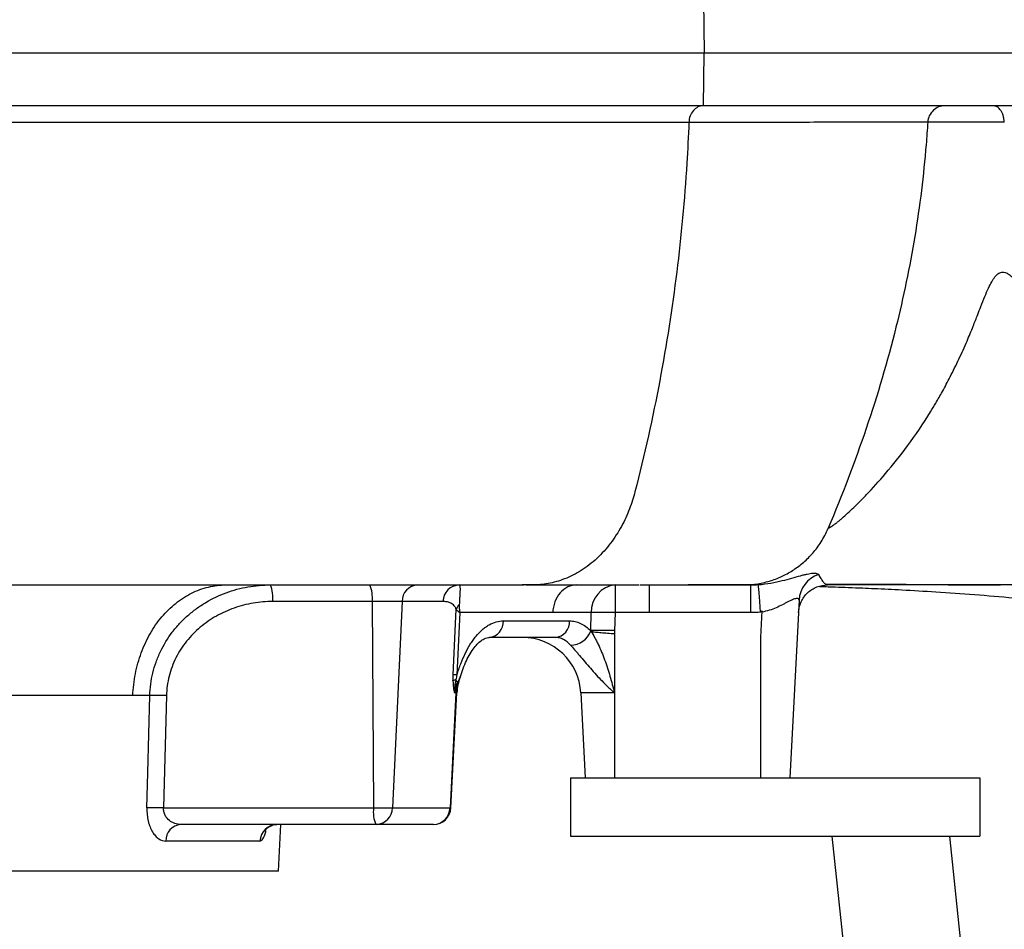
# Model space of a CAD drawing. Header units: millimetres. Extents: x 1685 to 3139, y 857 to 4238.
# Tile 5 of 12: x 2430 to 2767, y 1205 to 1517. Entities that reach past the tile are written whole.
import ezdxf

# ---------------------------------------------------------------- set-up
doc = ezdxf.new("R2010")
doc.units = ezdxf.units.MM
doc.header["$LTSCALE"] = 2

msp = doc.modelspace()

# ---------------------------------------------------------------- linework, layer by layer
at = {"color": 7, "linetype": 'Continuous', "lineweight": 25}
for p, q in [((2664.21, 1523.17), (2664.44, 1505.17)), ((2664.44, 1505.17), (2196.13, 1505.17)), ((2664.21, 1487.17), (2664.44, 1505.17)), ((3002.69, 1505.17), (2664.44, 1505.17)), ((2664.21, 1487.17), (2196.15, 1487.17)), ((3002.73, 1487.17), (2664.21, 1487.17)), ((2767.15, 1481.54), (2740.93, 1481.54)), ((2767.15, 1481.52), (2767.15, 1481.54)), ((2605.79, 1323.17), (2602.12, 1323.17)), ((2633.96, 1323.17), (2633.96, 1313.7)), ((2642.47, 1323.17), (2677.73, 1323.17)), ((2706.68, 1323.17), (2706.68, 1323.17)), ((2696.92, 1317.95), (2693.73, 1257.17)), ((2550.8, 1317.49), (2551.29, 1246.86)), ((2561.02, 1317.49), (2557.72, 1246.86)), ((2684.21, 1314.31), (2683.73, 1305.17)), ((2580.81, 1313.7), (2579.8, 1292.37)), ((2595.72, 1310.86), (2618.37, 1310.86)), ((2625.78, 1313.7), (2612.61, 1313.7)), ((2625.61, 1307.51), (2625.78, 1313.7)), ((2633.96, 1313.7), (2633.79, 1307.51)), ((2645.77, 1313.7), (2633.96, 1313.7)), ((2613.46, 1305.17), (2590.81, 1305.17)), ((2633.73, 1306.5), (2633.73, 1286.22)), ((2683.73, 1305.17), (2683.73, 1257.17)), ((2480.39, 1285.27), (2479.44, 1246.86)), ((2579.42, 1286.22), (2577.46, 1246.86)), ((2577.77, 1246.86), (2579.83, 1286.22)), ((2579.42, 1286.22), (2578.97, 1286.22)), ((2633.73, 1286.22), (2622.21, 1286.22)), ((2622.21, 1286.22), (2623.73, 1257.17)), ((2633.73, 1286.22), (2633.73, 1257.17)), ((2618.73, 1257.17), (2618.73, 1237.17)), ((2618.73, 1257.17), (2758.73, 1257.17)), ((2758.73, 1257.17), (2758.73, 1237.17)), ((2479.44, 1246.86), (2551.29, 1246.86)), ((2551.29, 1246.86), (2557.72, 1246.86)), ((2557.72, 1246.86), (2577.46, 1246.86)), ((2552.07, 1241.17), (2485.28, 1241.17)), ((2518.73, 1225.17), (2519.57, 1241.17)), ((2552.38, 1241.17), (2552.07, 1241.17)), ((2571.76, 1241.17), (2552.38, 1241.17)), ((2571.77, 1241.17), (2571.76, 1241.17)), ((2618.73, 1237.17), (2758.73, 1237.17)), ((2708.17, 1237.17), (2744.75, 889.17)), ((2748.39, 1237.17), (2784.97, 889.17)), ((2512.38, 1235.49), (2480.19, 1235.49)), ((2518.73, 1225.17), (2298.73, 1225.17))]:
    msp.add_line(p, q, dxfattribs=at)
at = {"color": 8, "linetype": 'Continuous', "lineweight": 25}
for p, q in [((2579.83, 1286.22), (2579.42, 1286.22)), ((2577.46, 1246.86), (2577.77, 1246.86))]:
    msp.add_line(p, q, dxfattribs=at)
at = {"color": 7, "linetype": 'Continuous', "lineweight": 25, "flags": 128}
for points in [[(2515.98, 1323.17), (2527.88, 1323.17), (2550.02, 1323.17)], [(2580.62, 1323.17), (2592.09, 1323.17), (2602.76, 1323.17)], [(2645.77, 1323.17), (2665.77, 1323.17), (2680.43, 1323.17)], [(2680.42, 1323.17), (2663.73, 1323.17), (2658.91, 1323.17)], [(2683.73, 1313.82), (2683.6, 1315.68), (2683.47, 1317.45), (2683.35, 1319.08), (2683.24, 1320.5), (2683.15, 1321.67), (2683.08, 1322.53), (2683.03, 1323.07), (2683.01, 1323.27)], [(2550.8, 1317.49), (2538.9, 1317.49), (2516.77, 1317.49)], [(2578.53, 1292.37), (2579.47, 1312.34), (2579.59, 1314.8)], [(2612.61, 1313.7), (2601.14, 1313.7), (2580.81, 1313.7)], [(2680.42, 1313.7), (2660.42, 1313.7), (2645.77, 1313.7)], [(2473.72, 1246.86), (2474.03, 1258.84), (2474.69, 1285.27)]]:
    msp.add_lwpolyline(points, dxfattribs=at)
at = {"color": 7, "linetype": 'Continuous', "lineweight": 25}
for centre, radius, start, end in [((2706.79, 1317.4), 9.89, 109.1583, 176.841), ((2505.48, 1318.83), 11.37, 353.2086, 22.4547), ((2539.51, 1318.83), 11.37, 353.2086, 22.4547), ((2566.69, 1317.52), 5.66, 93.2435, 180.3191), ((2580.82, 1317.39), 5.78, 91.9171, 179.0525), ((2634.89, 1314.1), 9.12, 95.8748, 182.5233), ((2584.14, 1313.12), 4.86, 136.5199, 159.75), ((2590.25, 1310.62), 5.47, 275.8748, 2.5233), ((2612.9, 1310.62), 5.47, 275.8748, 2.5233), ((2629.87, 1190.8), 122.97, 88.0939, 91.9061), ((2629.7, 1184.61), 122.97, 88.0939, 91.9061), ((2602.24, 1285.17), 20, 3, 90), ((2618.73, 1309.89), 7.31, 269.5363, 340.4826), ((2580.88, 1285.48), 5.43, 105.1919, 116.324), ((2579.16, 1254.6), 37.78, 89.0317, 90.9683), ((2577.1, 1288.91), 2.97, 18.5093, 37.5427), ((2599.8, 1285.17), 20, 161.1155, 177), ((2600.36, 1285.18), 20.97, 167.1236, 177.1535), ((2477.54, 1211.23), 74.09, 87.7957, 92.2043), ((2476.58, 1173.15), 73.76, 87.7798, 92.2202), ((2562.57, 1245.51), 11.37, 173.2086, 202.4547), ((2552.06, 1246.83), 5.66, 273.2435, 0.3191), ((2571.62, 1247.01), 5.84, 271.3886, 358.5146), ((2571.77, 1247.17), 6, 270, 357), ((2485.73, 1235.64), 5.55, 94.707, 181.5916), ((2518.29, 1235.26), 5.91, 90.7252, 177.8101)]:
    msp.add_arc(centre, radius, start, end, dxfattribs=at)
for points, knots in [([(2664.17, 1487.17), (2663.53, 1487.17), (2662.9, 1487.03), (2661.73, 1486.46), (2661.19, 1486.04), (2660.28, 1484.99), (2659.9, 1484.36), (2659.38, 1482.98), (2659.23, 1482.22), (2659.2, 1481.46)], [0, 0, 0, 0, 0.25, 0.25, 0.5, 0.5, 0.75, 0.75, 1, 1, 1, 1]), ([(2746.88, 1487.17), (2746.13, 1487.17), (2745.38, 1487.03), (2743.99, 1486.47), (2743.35, 1486.06), (2742.26, 1485.03), (2741.81, 1484.41), (2741.17, 1483.04), (2740.98, 1482.3), (2740.93, 1481.54)], [0, 0, 0, 0, 0.25, 0.25, 0.5, 0.5, 0.75, 0.75, 1, 1, 1, 1]), ([(2767.15, 1481.54), (2767.14, 1481.93), (2767.1, 1482.3), (2766.98, 1483.03), (2766.89, 1483.4), (2766.69, 1484.08), (2766.56, 1484.41), (2766.28, 1485.02), (2766.12, 1485.31), (2765.77, 1485.82), (2765.58, 1486.05), (2765.18, 1486.45), (2764.97, 1486.62), (2764.53, 1486.89), (2764.31, 1487), (2763.85, 1487.14), (2763.62, 1487.17), (2763.39, 1487.17)], [0, 0, 0, 0, 0.125, 0.125, 0.25, 0.25, 0.375, 0.375, 0.5, 0.5, 0.625, 0.625, 0.75, 0.75, 0.875, 0.875, 1, 1, 1, 1]), ([(2659.2, 1481.46), (2658.22, 1481.46), (2657.24, 1481.46), (2655.25, 1481.46), (2652.26, 1481.46), (2649.2, 1481.46), (2643, 1481.46), (2638.75, 1481.46), (2630.02, 1481.46), (2625.54, 1481.46), (2616.4, 1481.46), (2611.74, 1481.46), (2597.48, 1481.46), (2587.62, 1481.46), (2567.18, 1481.46), (2556.6, 1481.46), (2534.72, 1481.46), (2523.42, 1481.46), (2505.9, 1481.46), (2499.97, 1481.46), (2487.92, 1481.46), (2481.85, 1481.46), (2463.47, 1481.47), (2451.02, 1481.47), (2425.72, 1481.47), (2412.87, 1481.47), (2386.77, 1481.47), (2373.53, 1481.47), (2353.36, 1481.47), (2346.59, 1481.47), (2336.36, 1481.47), (2332.93, 1481.47), (2326.07, 1481.47), (2322.64, 1481.47), (2305.48, 1481.47), (2291.74, 1481.46), (2264.23, 1481.46), (2250.46, 1481.46), (2222.89, 1481.46), (2209.1, 1481.46), (2188.38, 1481.46), (2181.47, 1481.46), (2171.1, 1481.46), (2167.65, 1481.46), (2160.73, 1481.46), (2157.27, 1481.46), (2140.05, 1481.46), (2126.43, 1481.46), (2099.5, 1481.46), (2086.2, 1481.46), (2059.89, 1481.47), (2046.89, 1481.47), (2021.21, 1481.47), (2008.53, 1481.46), (1992.88, 1481.46), (1989.76, 1481.46), (1983.58, 1481.46), (1980.5, 1481.46), (1971.34, 1481.46), (1965.31, 1481.46), (1947.46, 1481.46), (1935.87, 1481.46), (1902.02, 1481.46), (1880.68, 1481.46), (1858.09, 1481.46), (1855.6, 1481.46), (1850.66, 1481.46), (1848.21, 1481.46), (1840.93, 1481.46), (1836.18, 1481.46), (1822.28, 1481.46), (1813.46, 1481.46), (1788.26, 1481.46), (1773.19, 1481.46), (1756.52, 1481.46), (1753.3, 1481.46), (1748.63, 1481.46), (1747.11, 1481.46), (1744.1, 1481.46), (1742.63, 1481.46), (1735.43, 1481.46), (1730.2, 1481.46), (1720.74, 1481.46), (1716.52, 1481.46), (1709.09, 1481.47), (1705.88, 1481.47), (1700.47, 1481.47), (1698.23, 1481.47), (1696.03, 1481.47), (1695.62, 1481.47), (1694.85, 1481.47), (1694.5, 1481.47), (1693.54, 1481.46), (1693.03, 1481.46), (1692.63, 1481.46)], [0, 0, 0, 0, 0.003906, 0.003906, 0.007813, 0.015625, 0.015625, 0.03125, 0.03125, 0.046875, 0.046875, 0.0625, 0.0625, 0.09375, 0.09375, 0.125, 0.125, 0.15625, 0.15625, 0.171875, 0.171875, 0.1875, 0.1875, 0.21875, 0.21875, 0.25, 0.25, 0.28125, 0.28125, 0.296875, 0.296875, 0.304688, 0.304688, 0.3125, 0.3125, 0.34375, 0.34375, 0.375, 0.375, 0.40625, 0.40625, 0.421875, 0.421875, 0.429688, 0.429688, 0.4375, 0.4375, 0.46875, 0.46875, 0.5, 0.5, 0.53125, 0.53125, 0.5625, 0.5625, 0.570313, 0.570313, 0.578125, 0.578125, 0.59375, 0.59375, 0.625, 0.625, 0.6875, 0.6875, 0.695313, 0.695313, 0.703125, 0.703125, 0.71875, 0.71875, 0.75, 0.75, 0.8125, 0.8125, 0.828125, 0.828125, 0.835938, 0.835938, 0.84375, 0.84375, 0.875, 0.875, 0.90625, 0.90625, 0.9375, 0.9375, 0.96875, 0.96875, 0.976563, 0.976563, 0.984375, 0.984375, 1, 1, 1, 1]), ([(2659.2, 1481.46), (2659.01, 1476.79), (2658.15, 1459.64), (2655.43, 1430.29), (2649.65, 1393.12), (2644.07, 1367.89), (2640.75, 1355.02)], [0.5192056, 0.5192056, 0.5192056, 0.5192056, 0.5323368, 0.5674902, 0.6026436, 0.637797, 0.637797, 0.637797, 0.637797]), ([(2740.93, 1481.54), (2740.64, 1481.54), (2740.32, 1481.54), (2739.65, 1481.54), (2739.3, 1481.54), (2738.19, 1481.54), (2736.58, 1481.53), (2734.67, 1481.53), (2732.62, 1481.52), (2731.52, 1481.52), (2725.7, 1481.51), (2719.94, 1481.51), (2711.36, 1481.5), (2709.57, 1481.5), (2705.86, 1481.49), (2703.94, 1481.49), (2697.97, 1481.49), (2693.73, 1481.48), (2684.74, 1481.48), (2679.99, 1481.47), (2672.48, 1481.47), (2669.91, 1481.47), (2665.96, 1481.47), (2664.63, 1481.47), (2661.93, 1481.47), (2660.57, 1481.46), (2659.2, 1481.46)], [0, 0, 0, 0, 0.03125, 0.03125, 0.0625, 0.0625, 0.125, 0.1875, 0.1875, 0.25, 0.25, 0.5, 0.5, 0.5625, 0.5625, 0.625, 0.625, 0.75, 0.75, 0.875, 0.875, 0.9375, 0.9375, 0.96875, 0.96875, 1, 1, 1, 1]), ([(2740.93, 1481.54), (2740.78, 1478.99), (2740.6, 1476.44), (2739.96, 1468.64), (2739.42, 1463.39), (2738.13, 1452.9), (2737.37, 1447.66), (2734.78, 1432), (2732.62, 1421.66), (2724.27, 1388.02), (2716.38, 1365.14), (2706.91, 1342.64)], [-0.1606666, -0.1606666, -0.1606666, -0.1606666, -0.1304087, -0.1304087, -0.0679087, -0.0679087, -0.0054087, -0.0054087, 0.1195913, 0.1195913, 0.4052579, 0.4052579, 0.4052579, 0.4052579]), ([(2706.91, 1342.64), (2706.94, 1342.65), (2707.01, 1342.66), (2707.12, 1342.7), (2707.26, 1342.76), (2707.4, 1342.83), (2707.56, 1342.91), (2707.74, 1343.01), (2707.93, 1343.12), (2708.13, 1343.25), (2708.35, 1343.4), (2708.59, 1343.56), (2708.83, 1343.74), (2709.09, 1343.93), (2709.36, 1344.13), (2709.65, 1344.35), (2709.95, 1344.59), (2710.26, 1344.84), (2710.59, 1345.11), (2710.93, 1345.39), (2711.71, 1346.06), (2713.05, 1347.25), (2715.1, 1349.16), (2717.41, 1351.41), (2721.21, 1355.27), (2726.92, 1361.59), (2734.5, 1371.12), (2740.11, 1379.38), (2743.9, 1385.7), (2746.15, 1389.67), (2748.83, 1394.7), (2751.66, 1400.47), (2754.25, 1406.26), (2756.36, 1411.33), (2757.91, 1415.29), (2759.2, 1418.7), (2760.39, 1421.73), (2761.62, 1424.55), (2762.75, 1426.8), (2763.81, 1428.48), (2764.77, 1429.53), (2765.62, 1430.05), (2766.33, 1430.26), (2767.06, 1430.26), (2767.77, 1430.06), (2768.46, 1429.68), (2769.16, 1429.15), (2769.93, 1428.44), (2770.45, 1427.88), (2770.73, 1427.58)], [0, 0, 0, 0, 0.005377, 0.010753, 0.016132, 0.021516, 0.026908, 0.032309, 0.037723, 0.043152, 0.048598, 0.054065, 0.059554, 0.065068, 0.07061, 0.076181, 0.081785, 0.087423, 0.093098, 0.098811, 0.104566, 0.131724, 0.160605, 0.191322, 0.223965, 0.306838, 0.404371, 0.516772, 0.544028, 0.580572, 0.626243, 0.680864, 0.735532, 0.780051, 0.814608, 0.839329, 0.869098, 0.894232, 0.914845, 0.931132, 0.943485, 0.950086, 0.956169, 0.962157, 0.968495, 0.974366, 0.981498, 0.990017, 1, 1, 1, 1]), ([(2677.73, 1323.17), (2679.57, 1323.17), (2682.92, 1323.46), (2687.38, 1324.55), (2691.42, 1326.18), (2695.11, 1328.3), (2698.54, 1330.87), (2701.68, 1333.98), (2704.5, 1337.75), (2706.15, 1340.85), (2706.91, 1342.64)], [0.47749815, 0.47749815, 0.47749815, 0.47749815, 0.48271159, 0.48792503, 0.49313847, 0.4983519, 0.50356534, 0.50877877, 0.51399221, 0.51920565, 0.51920565, 0.51920565, 0.51920565]), ([(2683.01, 1323.27), (2684.47, 1323.37), (2685.88, 1323.56), (2687.93, 1323.92), (2688.6, 1324.05), (2689.89, 1324.33), (2690.51, 1324.48), (2692.31, 1324.92), (2693.42, 1325.23), (2695.51, 1325.81), (2696.47, 1326.09), (2697.78, 1326.44), (2698.2, 1326.55), (2699, 1326.74), (2699.38, 1326.83), (2700.45, 1327.05), (2701.08, 1327.14), (2701.87, 1327.2), (2702.11, 1327.2), (2702.55, 1327.18), (2702.74, 1327.16), (2703.23, 1327.05), (2703.45, 1326.92), (2703.55, 1326.75)], [0, 0, 0, 0, 0.125, 0.125, 0.1875, 0.1875, 0.25, 0.25, 0.375, 0.375, 0.5, 0.5, 0.5625, 0.5625, 0.625, 0.625, 0.75, 0.75, 0.8125, 0.8125, 0.875, 0.875, 1, 1, 1, 1]), ([(2703.55, 1326.75), (2703.81, 1326.28), (2704.08, 1325.82), (2704.61, 1324.97), (2704.88, 1324.58), (2705.41, 1323.92), (2705.67, 1323.65), (2706.18, 1323.28), (2706.43, 1323.17), (2706.68, 1323.17)], [0, 0, 0, 0, 0.25, 0.25, 0.5, 0.5, 0.75, 0.75, 1, 1, 1, 1]), ([(2304.36, 1323.17), (2304.83, 1323.17), (2313.94, 1323.17), (2331.91, 1323.17), (2358.47, 1323.17), (2385.7, 1323.17), (2413.51, 1323.17), (2441.74, 1323.17), (2468.52, 1323.17), (2493.69, 1323.17), (2517.12, 1323.17), (2538.06, 1323.17), (2556.54, 1323.17), (2572.62, 1323.17), (2588.05, 1323.17), (2597.4, 1323.17), (2602.12, 1323.17)], [0, 0, 0, 0, 0.003998, 0.07722, 0.153572, 0.233153, 0.316116, 0.402657, 0.492909, 0.571006, 0.651789, 0.735217, 0.799442, 0.86501, 0.931873, 1, 1, 1, 1]), ([(2468.89, 1285.27), (2469, 1287.79), (2469.3, 1290.31), (2470.26, 1295.22), (2470.94, 1297.62), (2472.63, 1302.22), (2473.65, 1304.42), (2476, 1308.53), (2477.34, 1310.45), (2480.27, 1313.93), (2481.87, 1315.5), (2485.27, 1318.23), (2487.08, 1319.39), (2490.83, 1321.26), (2492.78, 1321.98), (2496.75, 1322.93), (2498.77, 1323.17), (2500.79, 1323.17)], [0, 0, 0, 0, 0.125, 0.125, 0.25, 0.25, 0.375, 0.375, 0.5, 0.5, 0.625, 0.625, 0.75, 0.75, 0.875, 0.875, 1, 1, 1, 1]), ([(2474.69, 1285.27), (2474.77, 1287.91), (2475.12, 1290.49), (2476.04, 1294.28), (2476.41, 1295.52), (2477.29, 1297.99), (2477.79, 1299.2), (2479.48, 1302.71), (2480.83, 1304.91), (2483.19, 1308.02), (2484.03, 1309.01), (2485.79, 1310.9), (2486.71, 1311.8), (2488.63, 1313.5), (2489.64, 1314.31), (2491.73, 1315.83), (2492.81, 1316.54), (2496.13, 1318.51), (2498.45, 1319.6), (2502.06, 1320.93), (2503.28, 1321.32), (2505.78, 1322), (2507.04, 1322.28), (2510.83, 1322.95), (2513.39, 1323.17), (2515.98, 1323.17)], [0, 0, 0, 0, 0.125, 0.125, 0.1875, 0.1875, 0.25, 0.25, 0.375, 0.375, 0.4375, 0.4375, 0.5, 0.5, 0.5625, 0.5625, 0.625, 0.625, 0.75, 0.75, 0.8125, 0.8125, 0.875, 0.875, 1, 1, 1, 1]), ([(2550.02, 1323.17), (2551.66, 1323.17), (2553.29, 1323.17), (2555.73, 1323.17), (2556.53, 1323.17), (2558.07, 1323.17), (2558.82, 1323.17), (2560.28, 1323.17), (2560.98, 1323.17), (2562.3, 1323.17), (2562.91, 1323.17), (2564.06, 1323.17), (2564.6, 1323.17), (2565.56, 1323.17), (2565.99, 1323.17), (2566.37, 1323.17)], [0, 0, 0, 0, 0.25, 0.25, 0.375, 0.375, 0.5, 0.5, 0.625, 0.625, 0.75, 0.75, 0.875, 0.875, 1, 1, 1, 1]), ([(2580.62, 1323.17), (2580.71, 1323.17), (2580.77, 1323.07), (2580.86, 1322.65), (2580.88, 1322.32), (2580.88, 1321.58), (2580.87, 1321.3), (2580.85, 1320.64), (2580.83, 1320.26), (2580.78, 1319.39), (2580.76, 1318.9), (2580.71, 1318.06), (2580.69, 1317.77), (2580.66, 1317.14), (2580.64, 1316.81), (2580.62, 1316.46)], [0, 0, 0, 0, 0.25, 0.25, 0.5, 0.5, 0.625, 0.625, 0.75, 0.75, 0.875, 0.875, 0.9375, 0.9375, 1, 1, 1, 1]), ([(2603.4, 1323.17), (2607.2, 1323.17), (2614.65, 1323.17), (2624.46, 1323.17), (2631.91, 1323.17), (2637.15, 1323.17), (2640.44, 1323.17), (2642.26, 1323.17), (2642.22, 1323.17), (2642.2, 1323.17)], [0, 0, 0, 0, 0.187294, 0.367217, 0.541695, 0.67005, 0.796967, 0.92301, 1, 1, 1, 1]), ([(2620.79, 1323.17), (2619.76, 1323.17), (2618.72, 1322.93), (2616.79, 1321.99), (2615.91, 1321.3), (2614.4, 1319.56), (2613.79, 1318.51), (2612.92, 1316.21), (2612.67, 1314.96), (2612.61, 1313.7)], [0, 0, 0, 0, 0.25, 0.25, 0.5, 0.5, 0.75, 0.75, 1, 1, 1, 1]), ([(2645.77, 1313.7), (2645.77, 1314.96), (2645.77, 1316.21), (2645.77, 1318.51), (2645.77, 1319.56), (2645.77, 1321.3), (2645.77, 1321.99), (2645.77, 1322.93), (2645.77, 1323.17), (2645.77, 1323.17)], [0, 0, 0, 0, 0.25, 0.25, 0.5, 0.5, 0.75, 0.75, 1, 1, 1, 1]), ([(2679.94, 1323.25), (2680.46, 1323.25), (2681.46, 1323.25), (2682.58, 1323.27), (2683.12, 1323.27)], [0, 0, 0, 0, 0.518709, 1, 1, 1, 1]), ([(2680.42, 1313.7), (2680.42, 1314.96), (2680.42, 1316.21), (2680.42, 1318.51), (2680.42, 1319.56), (2680.42, 1321.3), (2680.42, 1321.99), (2680.42, 1322.93), (2680.42, 1323.17), (2680.42, 1323.17)], [0, 0, 0, 0, 0.25, 0.25, 0.5, 0.5, 0.75, 0.75, 1, 1, 1, 1]), ([(2696.69, 1313.7), (2696.76, 1314.96), (2697.07, 1316.21), (2698.13, 1318.51), (2698.88, 1319.56), (2700.71, 1321.3), (2701.8, 1321.99), (2704.15, 1322.93), (2705.41, 1323.17), (2706.68, 1323.17)], [0, 0, 0, 0, 0.25, 0.25, 0.5, 0.5, 0.75, 0.75, 1, 1, 1, 1]), ([(2703.97, 1322.65), (2704.08, 1322.65), (2705.99, 1322.59), (2709.34, 1322.48), (2714.07, 1322.31), (2718.38, 1322.14), (2724.45, 1321.88), (2732.73, 1321.47), (2744.09, 1320.8), (2756.78, 1319.91), (2770.13, 1318.81), (2781.44, 1317.75), (2790.61, 1316.8), (2797.83, 1316.02), (2805.2, 1315.18), (2813.05, 1314.24), (2822.02, 1313.13), (2832.82, 1311.74), (2840.89, 1310.66), (2845.27, 1310.08)], [0, 0, 0, 0, 0.002066, 0.035433, 0.070014, 0.10889, 0.140967, 0.213551, 0.302095, 0.400838, 0.497026, 0.58911, 0.638629, 0.687658, 0.737764, 0.78893, 0.845995, 0.916472, 1, 1, 1, 1]), ([(2706.01, 1323.4), (2706.04, 1323.4), (2707.71, 1323.41), (2711.42, 1323.42), (2716.72, 1323.44), (2722.12, 1323.45), (2727.8, 1323.42), (2734.75, 1323.36), (2743.25, 1323.28), (2753.6, 1323.2), (2761.55, 1323.18), (2765.8, 1323.17)], [0, 0, 0, 0, 0.001709, 0.115682, 0.217221, 0.300267, 0.399256, 0.517073, 0.655128, 0.815307, 1, 1, 1, 1]), ([(2820.61, 1319.85), (2819.83, 1319.9), (2818.3, 1320), (2816.02, 1320.16), (2813.8, 1320.31), (2811.64, 1320.47), (2809.54, 1320.62), (2807.51, 1320.77), (2805.54, 1320.92), (2803.64, 1321.06), (2801.8, 1321.2), (2800.02, 1321.34), (2798.31, 1321.47), (2796.66, 1321.59), (2795.08, 1321.71), (2793.56, 1321.82), (2791.23, 1321.99), (2788.12, 1322.22), (2784.26, 1322.48), (2780.89, 1322.69), (2777.87, 1322.85), (2775.75, 1322.95), (2774.12, 1323.02), (2773.1, 1323.05), (2772.05, 1323.09), (2770.97, 1323.12), (2770.13, 1323.13), (2769.55, 1323.15), (2769.21, 1323.15), (2768.82, 1323.16), (2768.38, 1323.16), (2767.88, 1323.17), (2767.39, 1323.17), (2766.92, 1323.17), (2766.49, 1323.17), (2766.09, 1323.17), (2765.71, 1323.17), (2765.36, 1323.17), (2765.02, 1323.17), (2764.67, 1323.17), (2764.33, 1323.17), (2763.99, 1323.17), (2763.64, 1323.17), (2762.63, 1323.17), (2760.94, 1323.17), (2758.6, 1323.17), (2756.28, 1323.17), (2753.25, 1323.17), (2749.56, 1323.17), (2745.23, 1323.17), (2740.97, 1323.17), (2732.98, 1323.17), (2721.83, 1323.17), (2712.79, 1323.17), (2708.01, 1323.17), (2707.12, 1323.17), (2706.68, 1323.17)], [0, 0, 0, 0, 0.022927, 0.045154, 0.066682, 0.087509, 0.107637, 0.127064, 0.145793, 0.163824, 0.181158, 0.197795, 0.213738, 0.228986, 0.243544, 0.257411, 0.270592, 0.306883, 0.340362, 0.37116, 0.39147, 0.413571, 0.421367, 0.429221, 0.437155, 0.445202, 0.453412, 0.455563, 0.458076, 0.460961, 0.464229, 0.467902, 0.472007, 0.475158, 0.478178, 0.481068, 0.483809, 0.486342, 0.488878, 0.491417, 0.493959, 0.496503, 0.499051, 0.501601, 0.519135, 0.536702, 0.554306, 0.571948, 0.60597, 0.640165, 0.674557, 0.70917, 0.838647, 0.96908, 0.984525, 1, 1, 1, 1]), ([(2696.92, 1317.95), (2696.93, 1318.17), (2696.85, 1318.34), (2696.61, 1318.49), (2696.5, 1318.52), (2696.25, 1318.55), (2696.1, 1318.54), (2695.77, 1318.48), (2695.58, 1318.43), (2695.16, 1318.3), (2694.93, 1318.21), (2694.2, 1317.9), (2693.66, 1317.64), (2692.79, 1317.19), (2692.48, 1317.03), (2691.85, 1316.71), (2691.52, 1316.54), (2690.51, 1316.03), (2689.8, 1315.68), (2688.31, 1315.04), (2687.52, 1314.73), (2685.89, 1314.22), (2685.05, 1314.02), (2684.19, 1313.88)], [0, 0, 0, 0, 0.125, 0.125, 0.1875, 0.1875, 0.25, 0.25, 0.3125, 0.3125, 0.375, 0.375, 0.5, 0.5, 0.5625, 0.5625, 0.625, 0.625, 0.75, 0.75, 0.875, 0.875, 1, 1, 1, 1]), ([(2516.77, 1317.49), (2514.51, 1317.49), (2512.28, 1317.3), (2508.98, 1316.74), (2507.88, 1316.51), (2505.71, 1315.95), (2504.63, 1315.62), (2501.47, 1314.51), (2499.45, 1313.6), (2496.52, 1311.95), (2495.57, 1311.35), (2493.72, 1310.08), (2492.83, 1309.4), (2491.13, 1307.96), (2490.31, 1307.21), (2488.74, 1305.61), (2488, 1304.77), (2485.88, 1302.13), (2484.67, 1300.25), (2483.16, 1297.25), (2482.71, 1296.21), (2481.92, 1294.09), (2481.58, 1293.02), (2480.76, 1289.76), (2480.45, 1287.54), (2480.39, 1285.27)], [0, 0, 0, 0, 0.125, 0.125, 0.1875, 0.1875, 0.25, 0.25, 0.375, 0.375, 0.4375, 0.4375, 0.5, 0.5, 0.5625, 0.5625, 0.625, 0.625, 0.75, 0.75, 0.8125, 0.8125, 0.875, 0.875, 1, 1, 1, 1]), ([(2561.02, 1317.49), (2560.79, 1317.49), (2560.52, 1317.49), (2559.92, 1317.49), (2559.58, 1317.49), (2558.86, 1317.49), (2558.48, 1317.49), (2557.66, 1317.49), (2557.22, 1317.49), (2556.31, 1317.49), (2555.84, 1317.49), (2554.87, 1317.49), (2554.37, 1317.49), (2552.85, 1317.49), (2551.83, 1317.49), (2550.8, 1317.49)], [0, 0, 0, 0, 0.125, 0.125, 0.25, 0.25, 0.375, 0.375, 0.5, 0.5, 0.625, 0.625, 0.75, 0.75, 1, 1, 1, 1]), ([(2579.59, 1314.8), (2579.53, 1315.01), (2579.46, 1315.18), (2579.31, 1315.49), (2579.23, 1315.62), (2578.98, 1315.98), (2578.8, 1316.17), (2578.26, 1316.66), (2577.88, 1316.88), (2577.1, 1317.21), (2576.7, 1317.32), (2575.88, 1317.46), (2575.46, 1317.49), (2575.03, 1317.49)], [0, 0, 0, 0, 0.0625, 0.0625, 0.125, 0.125, 0.25, 0.25, 0.5, 0.5, 0.75, 0.75, 1, 1, 1, 1]), ([(2579.59, 1314.8), (2579.73, 1314.63), (2579.91, 1314.44), (2580.31, 1314.08), (2580.55, 1313.89), (2580.81, 1313.7)], [0, 0, 0, 0, 0.5, 0.5, 1, 1, 1, 1]), ([(2580.62, 1316.46), (2580.59, 1316.01), (2580.6, 1315.56), (2580.66, 1314.64), (2580.72, 1314.17), (2580.81, 1313.7)], [0, 0, 0, 0, 0.5, 0.5, 1, 1, 1, 1]), ([(2579.8, 1292.37), (2580.02, 1293), (2580.23, 1293.64), (2580.67, 1294.9), (2580.89, 1295.52), (2581.6, 1297.36), (2582.1, 1298.55), (2583.19, 1300.81), (2583.77, 1301.87), (2584.7, 1303.37), (2585.02, 1303.84), (2585.68, 1304.77), (2586.02, 1305.21), (2587.07, 1306.47), (2587.79, 1307.21), (2588.91, 1308.18), (2589.29, 1308.48), (2590.07, 1309.04), (2590.46, 1309.29), (2591.66, 1309.96), (2592.46, 1310.29), (2594.08, 1310.74), (2594.9, 1310.86), (2595.72, 1310.86)], [0, 0, 0, 0, 0.0625, 0.0625, 0.125, 0.125, 0.25, 0.25, 0.375, 0.375, 0.4375, 0.4375, 0.5, 0.5, 0.625, 0.625, 0.6875, 0.6875, 0.75, 0.75, 0.875, 0.875, 1, 1, 1, 1]), ([(2618.37, 1310.86), (2619.02, 1310.86), (2619.66, 1310.79), (2620.93, 1310.5), (2621.55, 1310.28), (2623.37, 1309.43), (2624.52, 1308.6), (2625.61, 1307.51)], [0, 0, 0, 0, 0.25, 0.25, 0.5, 0.5, 1, 1, 1, 1]), ([(2580.99, 1291.83), (2581.31, 1292.77), (2581.96, 1294.67), (2583.03, 1297.27), (2584.31, 1299.67), (2585.7, 1301.72), (2587.14, 1303.34), (2588.53, 1304.44), (2589.69, 1305), (2590.4, 1305.19), (2590.74, 1305.15), (2590.81, 1305.14)], [0, 0, 0, 0, 0.110741, 0.22568, 0.343875, 0.461657, 0.583094, 0.709387, 0.830272, 0.961574, 1, 1, 1, 1]), ([(2618.67, 1302.57), (2617.95, 1303.42), (2617.13, 1304.06), (2615.82, 1304.72), (2615.36, 1304.89), (2614.42, 1305.12), (2613.95, 1305.17), (2613.46, 1305.17)], [0, 0, 0, 0, 0.5, 0.5, 0.75, 0.75, 1, 1, 1, 1]), ([(2625.69, 1307.39), (2625.68, 1307.4), (2625.66, 1307.42), (2625.65, 1307.43), (2625.64, 1307.43), (2625.63, 1307.44), (2625.63, 1307.45)], [0, 0, 0, 0, 0.00004581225, 0.00004581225, 0.00004581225, 0.00006531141, 0.00006531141, 0.00006531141, 0.00006531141]), ([(2625.69, 1307.39), (2626.09, 1306.72), (2626.51, 1306), (2627.14, 1304.83), (2627.35, 1304.43), (2627.76, 1303.62), (2627.97, 1303.21), (2628.57, 1301.95), (2628.95, 1301.08), (2629.69, 1299.32), (2630.04, 1298.41), (2631.04, 1295.67), (2631.64, 1293.81), (2632.46, 1290.98), (2632.72, 1290.03), (2633.23, 1288.13), (2633.48, 1287.17), (2633.73, 1286.22)], [0, 0, 0, 0, 0.125, 0.125, 0.1875, 0.1875, 0.25, 0.25, 0.375, 0.375, 0.5, 0.5, 0.75, 0.75, 0.875, 0.875, 1, 1, 1, 1]), ([(2625.69, 1307.39), (2625.74, 1307.35), (2625.8, 1307.33), (2625.92, 1307.28), (2625.97, 1307.26), (2626.16, 1307.21), (2626.28, 1307.19), (2626.68, 1307.11), (2626.96, 1307.08), (2627.84, 1306.97), (2628.49, 1306.92), (2629.9, 1306.8), (2630.63, 1306.74), (2632.15, 1306.62), (2632.94, 1306.56), (2633.73, 1306.5)], [0, 0, 0, 0, 0.03125, 0.03125, 0.0625, 0.0625, 0.125, 0.125, 0.25, 0.25, 0.5, 0.5, 0.75, 0.75, 1, 1, 1, 1]), ([(2618.67, 1302.57), (2619.08, 1302.1), (2619.56, 1301.57), (2620.35, 1300.67), (2620.64, 1300.35), (2621.21, 1299.69), (2621.5, 1299.35), (2622.39, 1298.32), (2622.99, 1297.6), (2624.24, 1296.12), (2624.88, 1295.36), (2626.15, 1293.88), (2626.8, 1293.14), (2628.12, 1291.69), (2628.79, 1290.98), (2630.16, 1289.59), (2630.87, 1288.9), (2631.93, 1287.89), (2632.29, 1287.55), (2633.01, 1286.88), (2633.37, 1286.55), (2633.73, 1286.22)], [0, 0, 0, 0, 0.125, 0.125, 0.1875, 0.1875, 0.25, 0.25, 0.375, 0.375, 0.5, 0.5, 0.625, 0.625, 0.75, 0.75, 0.875, 0.875, 0.9375, 0.9375, 1, 1, 1, 1]), ([(2578.47, 1290.34), (2578.47, 1290.68), (2578.48, 1291.02), (2578.5, 1291.69), (2578.51, 1292.03), (2578.53, 1292.37)], [0, 0, 0, 0, 0.5, 0.5, 1, 1, 1, 1]), ([(2579.46, 1290.72), (2579.29, 1289.98), (2579.16, 1289.24), (2578.99, 1287.72), (2578.94, 1286.96), (2578.97, 1286.22)], [0, 0, 0, 0, 0.5, 0.5, 1, 1, 1, 1]), ([(2579.8, 1292.37), (2579.74, 1292.1), (2579.69, 1291.82), (2579.57, 1291.27), (2579.51, 1291), (2579.46, 1290.72)], [0, 0, 0, 0, 0.5, 0.5, 1, 1, 1, 1]), ([(2578.47, 1290.34), (2578.48, 1289.55), (2578.51, 1288.79), (2578.63, 1287.72), (2578.68, 1287.38), (2578.8, 1286.75), (2578.88, 1286.47), (2578.97, 1286.22)], [0, 0, 0, 0, 0.5, 0.5, 0.75, 0.75, 1, 1, 1, 1]), ([(2579.92, 1289.85), (2579.67, 1289.34), (2579.45, 1288.78), (2579.2, 1287.87), (2579.12, 1287.54), (2579.02, 1286.89), (2578.98, 1286.56), (2578.97, 1286.22)], [0, 0, 0, 0, 0.5, 0.5, 0.75, 0.75, 1, 1, 1, 1]), ([(2473.72, 1246.86), (2473.7, 1246.06), (2473.73, 1245.27), (2473.89, 1243.76), (2474.01, 1243.02), (2474.26, 1241.96), (2474.36, 1241.62), (2474.56, 1240.95), (2474.68, 1240.63), (2475.04, 1239.72), (2475.32, 1239.15), (2475.94, 1238.12), (2476.28, 1237.67), (2476.99, 1236.89), (2477.36, 1236.56), (2478.54, 1235.75), (2479.35, 1235.49), (2480.19, 1235.49)], [0, 0, 0, 0, 0.125, 0.125, 0.25, 0.25, 0.3125, 0.3125, 0.375, 0.375, 0.5, 0.5, 0.625, 0.625, 0.75, 0.75, 1, 1, 1, 1]), ([(2485.28, 1241.17), (2484.6, 1241.17), (2483.92, 1241.28), (2482.94, 1241.62), (2482.61, 1241.76), (2481.99, 1242.09), (2481.69, 1242.29), (2480.83, 1242.99), (2480.31, 1243.59), (2479.76, 1244.71), (2479.62, 1245.11), (2479.45, 1245.96), (2479.41, 1246.41), (2479.44, 1246.86)], [0, 0, 0, 0, 0.25, 0.25, 0.375, 0.375, 0.5, 0.5, 0.75, 0.75, 0.875, 0.875, 1, 1, 1, 1]), ([(2514.23, 1239.2), (2514.22, 1239.18), (2514.19, 1239.13), (2514.41, 1239.5), (2515.14, 1240.23), (2516.41, 1240.91), (2517.56, 1241.26), (2518.15, 1241.16), (2518.19, 1241.15)], [0, 0, 0, 0, 0.0667, 0.262082, 0.476605, 0.720103, 0.981791, 1, 1, 1, 1])]:
    msp.add_open_spline(points, degree=3, knots=knots, dxfattribs=at)
for points in [[(2640.75, 1355.02), (2640.25, 1353.11), (2639.02, 1349.19), (2636.28, 1343.17), (2632.54, 1337.33), (2627.83, 1332.08), (2622.4, 1327.89), (2616.66, 1325.02), (2611.01, 1323.46), (2607.48, 1323.17), (2605.79, 1323.17)], [(2566.37, 1323.17), (2571.67, 1323.17), (2576.42, 1323.17), (2580.62, 1323.17)], [(2680.42, 1323.17), (2681.28, 1323.17), (2682.15, 1323.2), (2683.01, 1323.27)], [(2575.03, 1317.49), (2570.9, 1317.49), (2566.23, 1317.49), (2561.02, 1317.49)], [(2684.21, 1314.31), (2684.05, 1314.14), (2683.89, 1313.98), (2683.73, 1313.82)], [(2683.73, 1313.82), (2682.63, 1313.74), (2681.52, 1313.7), (2680.42, 1313.7)], [(2625.63, 1307.45), (2625.62, 1307.47), (2625.61, 1307.49), (2625.61, 1307.51)], [(2633.79, 1307.51), (2633.78, 1307.18), (2633.76, 1306.84), (2633.73, 1306.5)], [(2474.69, 1285.27), (2472.81, 1285.27), (2470.88, 1285.27), (2468.89, 1285.27)]]:
    msp.add_open_spline(points, degree=3, dxfattribs=at)
at = {"color": 8, "linetype": 'Continuous', "lineweight": 25}
for points, knots in [([(2580.89, 1291.87), (2580.76, 1291.42), (2580.54, 1290.63), (2580.11, 1290.09), (2579.92, 1289.85)], [0, 0, 0, 0, 0.559415, 1, 1, 1, 1]), ([(2468.89, 1285.27), (2465.28, 1285.27), (2458.31, 1285.27), (2446.93, 1285.27), (2435.09, 1285.27), (2424.74, 1285.27), (2418.11, 1285.27), (2415.94, 1285.27)], [0, 0, 0, 0, 0.23487, 0.452551, 0.671071, 0.89218, 1, 1, 1, 1]), ([(2512.38, 1235.49), (2512.65, 1235.58), (2513.24, 1235.79), (2513.96, 1237.1), (2514.33, 1238.58), (2514.46, 1239.1)], [0, 0, 0, 0, 0.360985, 0.775198, 1, 1, 1, 1])]:
    msp.add_open_spline(points, degree=3, knots=knots, dxfattribs=at)

doc.saveas('drawing.dxf')
